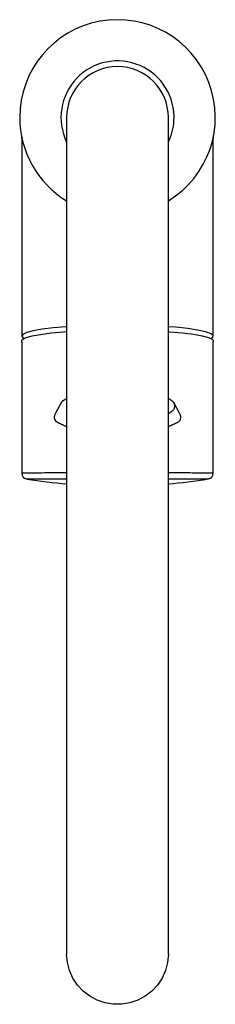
# Model space of a CAD drawing. Header units: millimetres. Extents: x 3987.465 to 3987.515, y 1693.483 to 1693.735.
import ezdxf

# ---------------------------------------------------------------- set-up
doc = ezdxf.new("R2010")
doc.units = ezdxf.units.MM
doc.layers.add('SANINDUSA', color=3, linetype='Continuous')

msp = doc.modelspace()

# ---------------------------------------------------------------- linework, layer by layer
at = {"layer": 'SANINDUSA'}
for p, q in [((3987.477408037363, 1693.709965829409), (3987.477408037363, 1693.506958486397)), ((3987.503408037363, 1693.506958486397), (3987.503408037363, 1693.709965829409)), ((3987.465891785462, 1693.704937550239), (3987.465907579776, 1693.704578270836)), ((3987.465908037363, 1693.704623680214), (3987.465908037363, 1693.653984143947)), ((3987.465911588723, 1693.704578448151), (3987.465911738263, 1693.704586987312)), ((3987.514908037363, 1693.653980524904), (3987.514908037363, 1693.704621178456)), ((3987.465908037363, 1693.65247429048), (3987.465908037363, 1693.618678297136)), ((3987.514867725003, 1693.652912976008), (3987.51490201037, 1693.652511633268)), ((3987.514908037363, 1693.618678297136), (3987.514908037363, 1693.652511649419)), ((3987.476096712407, 1693.637058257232), (3987.474522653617, 1693.634300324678)), ((3987.477408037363, 1693.637919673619), (3987.476945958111, 1693.637786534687)), ((3987.506293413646, 1693.63430033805), (3987.504770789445, 1693.636971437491)), ((3987.477408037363, 1693.506958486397), (3987.477408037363, 1693.495824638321)), ((3987.503408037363, 1693.495824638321), (3987.503408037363, 1693.506958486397))]:
    msp.add_line(p, q, dxfattribs=at)
at = {"layer": 'SANINDUSA', "flags": 128}
for points in [[(3987.514910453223, 1693.704600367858), (3987.514917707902, 1693.704875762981), (3987.514923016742, 1693.704927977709)], [(3987.477408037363, 1693.656393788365), (3987.477199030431, 1693.656381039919), (3987.473967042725, 1693.656094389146), (3987.47111529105, 1693.655738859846), (3987.468882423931, 1693.655344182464), (3987.467204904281, 1693.654899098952), (3987.466223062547, 1693.654440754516), (3987.465909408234, 1693.653956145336), (3987.466290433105, 1693.65348578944), (3987.466571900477, 1693.653364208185)], [(3987.514242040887, 1693.653363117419), (3987.514798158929, 1693.653717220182), (3987.514845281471, 1693.654189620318), (3987.514189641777, 1693.654669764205), (3987.512886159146, 1693.655117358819), (3987.510897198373, 1693.655545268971), (3987.508390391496, 1693.655917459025), (3987.505292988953, 1693.656244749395), (3987.503408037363, 1693.656384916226)], [(3987.465948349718, 1693.652912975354), (3987.466144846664, 1693.653144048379), (3987.467025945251, 1693.653598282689), (3987.468586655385, 1693.654041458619), (3987.470699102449, 1693.654437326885), (3987.47342231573, 1693.654797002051), (3987.476577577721, 1693.655094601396), (3987.477408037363, 1693.655149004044)], [(3987.503408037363, 1693.655153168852), (3987.503800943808, 1693.655128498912), (3987.507054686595, 1693.654834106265), (3987.50980127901, 1693.654485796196), (3987.512068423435, 1693.654077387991), (3987.513664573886, 1693.653643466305), (3987.514637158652, 1693.653171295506), (3987.514867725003, 1693.652912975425)], [(3987.465920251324, 1693.652474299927), (3987.465915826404, 1693.652760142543), (3987.465948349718, 1693.652912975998)], [(3987.474535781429, 1693.634293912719), (3987.474348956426, 1693.6339182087), (3987.47426838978, 1693.633621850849), (3987.474245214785, 1693.63347113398), (3987.474234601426, 1693.633322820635), (3987.474234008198, 1693.633249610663), (3987.474236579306, 1693.633177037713), (3987.474251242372, 1693.633034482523), (3987.474315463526, 1693.632770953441), (3987.474558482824, 1693.632334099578), (3987.475341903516, 1693.631797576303), (3987.475341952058, 1693.631797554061), (3987.475342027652, 1693.63179751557), (3987.475342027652, 1693.63179751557)], [(3987.503408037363, 1693.495824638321), (3987.503230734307, 1693.493705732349), (3987.502703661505, 1693.491644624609), (3987.501841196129, 1693.489697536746), (3987.500666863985, 1693.487917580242), (3987.499212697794, 1693.48635330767), (3987.497518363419, 1693.485047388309), (3987.495630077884, 1693.484035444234), (3987.493599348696, 1693.483345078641), (3987.491481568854, 1693.482995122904), (3987.489334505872, 1693.482995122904), (3987.48721672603, 1693.483345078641), (3987.485185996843, 1693.484035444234), (3987.483297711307, 1693.485047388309), (3987.481603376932, 1693.48635330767), (3987.480149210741, 1693.487917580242), (3987.478974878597, 1693.489697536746), (3987.478112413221, 1693.491644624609), (3987.477585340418, 1693.493705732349), (3987.477408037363, 1693.495824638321), (3987.477408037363, 1693.495824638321)]]:
    msp.add_lwpolyline(points, dxfattribs=at)
at = {"layer": 'SANINDUSA'}
for centre, radius, start, end in [((3987.490408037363, 1693.709965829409), 0.02500000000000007, 301.3322515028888, 180), ((3987.490408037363, 1693.709965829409), 0.01444999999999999, 356.728092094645, 205.8873784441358), ((3987.490408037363, 1693.709965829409), 0.01300000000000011, 0, 180), ((3987.490408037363, 1693.709965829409), 0.02500000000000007, 180, 238.6677484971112), ((3987.490408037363, 1693.709965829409), 0.01444999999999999, 334.1126215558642, 356.728092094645), ((3987.467408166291, 1693.618910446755), 0.001500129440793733, 180.003997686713, 261.1570516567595), ((3987.513407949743, 1693.618910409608), 0.001500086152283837, 278.8433691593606, 359.9987543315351), ((3987.485954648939, 1693.730513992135), 0.1146289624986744, 260.627242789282, 265.7241207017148), ((3987.494671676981, 1693.730955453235), 0.1150782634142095, 274.3538947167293, 279.4302327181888)]:
    msp.add_arc(centre, radius, start, end, dxfattribs=at)
for points, knots in [([(3987.476631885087, 1693.637427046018), (3987.476617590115, 1693.637433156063), (3987.476587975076, 1693.637445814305), (3987.476527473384, 1693.63744229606), (3987.476459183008, 1693.637418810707), (3987.476389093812, 1693.637379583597), (3987.476307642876, 1693.637314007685), (3987.476217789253, 1693.63723109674), (3987.476096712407, 1693.637058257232)], [0, 0, 0, 0, 0.1957205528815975, 0.4054762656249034, 0.5246832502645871, 0.6637427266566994, 0.8290322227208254, 1, 1, 1, 1]), ([(3987.503870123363, 1693.637786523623), (3987.503781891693, 1693.637819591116), (3987.503632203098, 1693.637875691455), (3987.503473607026, 1693.637871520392), (3987.503408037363, 1693.637866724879)], [0, 0, 0, 0, 0.5000000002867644, 0.8482702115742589, 0.8482702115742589, 0.8482702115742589, 0.8482702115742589]), ([(3987.504630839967, 1693.637199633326), (3987.504673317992, 1693.637134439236), (3987.504757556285, 1693.637005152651), (3987.504838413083, 1693.636827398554), (3987.504887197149, 1693.636695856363), (3987.50491362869, 1693.63661378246), (3987.504932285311, 1693.636549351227), (3987.504940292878, 1693.636519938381), (3987.504944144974, 1693.636505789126)], [0, 0, 0, 0, 0.2778057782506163, 0.550917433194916, 0.6787113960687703, 0.7953409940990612, 0.9015473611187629, 1, 1, 1, 1]), ([(3987.504944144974, 1693.636505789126), (3987.504964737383, 1693.636421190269), (3987.505005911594, 1693.636252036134), (3987.505020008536, 1693.636080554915), (3987.505027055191, 1693.635994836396)], [0, 0, 0, 0, 0.5001288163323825, 1, 1, 1, 1]), ([(3987.505027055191, 1693.635994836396), (3987.504966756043, 1693.635684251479), (3987.504845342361, 1693.635058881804), (3987.504218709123, 1693.634644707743), (3987.503903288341, 1693.634436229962)], [0, 0, 0, 0, 0.4966421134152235, 1, 1, 1, 1]), ([(3987.505474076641, 1693.631797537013), (3987.505752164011, 1693.631932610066), (3987.506139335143, 1693.632120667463), (3987.506458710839, 1693.632609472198), (3987.506557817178, 1693.632956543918), (3987.506579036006, 1693.633148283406), (3987.506582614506, 1693.633250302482), (3987.506581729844, 1693.633350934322), (3987.506571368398, 1693.633485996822), (3987.506534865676, 1693.633706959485), (3987.506442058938, 1693.63402249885), (3987.506344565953, 1693.634185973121), (3987.506280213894, 1693.634293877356)], [0, 0, 0, 0, 0.4688802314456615, 0.6528052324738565, 0.716533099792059, 0.7408608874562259, 0.7516931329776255, 0.7621533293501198, 0.7837321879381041, 0.8089156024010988, 0.8738711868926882, 0.9999999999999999, 0.9999999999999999, 0.9999999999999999, 0.9999999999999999]), ([(3987.477408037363, 1693.618975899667), (3987.476625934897, 1693.618974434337), (3987.474517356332, 1693.618970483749), (3987.471675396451, 1693.618961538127), (3987.46896871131, 1693.618949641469), (3987.467086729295, 1693.61893608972), (3987.466027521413, 1693.618922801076), (3987.466005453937, 1693.618914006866), (3987.465996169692, 1693.618910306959)], [0, 0, 0, 0, 0.1112207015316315, 0.2998553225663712, 0.4873398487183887, 0.6759127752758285, 0.8636497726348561, 1, 1, 1, 1]), ([(3987.514818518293, 1693.618910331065), (3987.514844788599, 1693.618911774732), (3987.514963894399, 1693.618918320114), (3987.514290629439, 1693.618929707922), (3987.512795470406, 1693.618943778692), (3987.510439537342, 1693.618956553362), (3987.507337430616, 1693.618967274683), (3987.504920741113, 1693.618973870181), (3987.503474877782, 1693.618976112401), (3987.503408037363, 1693.618976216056)], [0, 0, 0, 0, 0.05293307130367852, 0.2399909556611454, 0.4281970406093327, 0.6153400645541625, 0.8033479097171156, 0.9909090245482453, 0.9999999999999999, 0.9999999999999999, 0.9999999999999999, 0.9999999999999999]), ([(3987.467288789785, 1693.617428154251), (3987.467263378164, 1693.61742858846), (3987.467185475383, 1693.617429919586), (3987.468019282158, 1693.617432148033), (3987.469700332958, 1693.617434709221), (3987.472252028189, 1693.617437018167), (3987.474858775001, 1693.617438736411), (3987.47677616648, 1693.617439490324), (3987.477408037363, 1693.617439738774)], [0, 0, 0, 0, 0.09729915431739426, 0.2982838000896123, 0.4993266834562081, 0.6996656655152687, 0.9010256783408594, 1, 1, 1, 1]), ([(3987.503408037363, 1693.617439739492), (3987.503964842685, 1693.617439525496), (3987.505808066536, 1693.617438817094), (3987.508374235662, 1693.617437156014), (3987.510973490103, 1693.617434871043), (3987.512710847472, 1693.617432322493), (3987.513603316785, 1693.617430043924), (3987.513547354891, 1693.61742865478), (3987.513527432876, 1693.617428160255)], [0, 0, 0, 0, 0.08669811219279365, 0.2870016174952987, 0.4879827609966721, 0.6889333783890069, 0.8892626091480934, 1, 1, 1, 1])]:
    msp.add_open_spline(points, degree=3, knots=knots, dxfattribs=at)
for points in [[(3987.47647314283, 1693.637421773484), (3987.476945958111, 1693.637786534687)], [(3987.503870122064, 1693.63778652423), (3987.504630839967, 1693.637199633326)], [(3987.503408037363, 1693.634246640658), (3987.503902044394, 1693.634435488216)], [(3987.475341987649, 1693.631797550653), (3987.477408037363, 1693.630838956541)], [(3987.503408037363, 1693.630840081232), (3987.505474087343, 1693.631797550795)]]:
    msp.add_open_spline(points, degree=1, dxfattribs=at)

doc.saveas('drawing.dxf')
